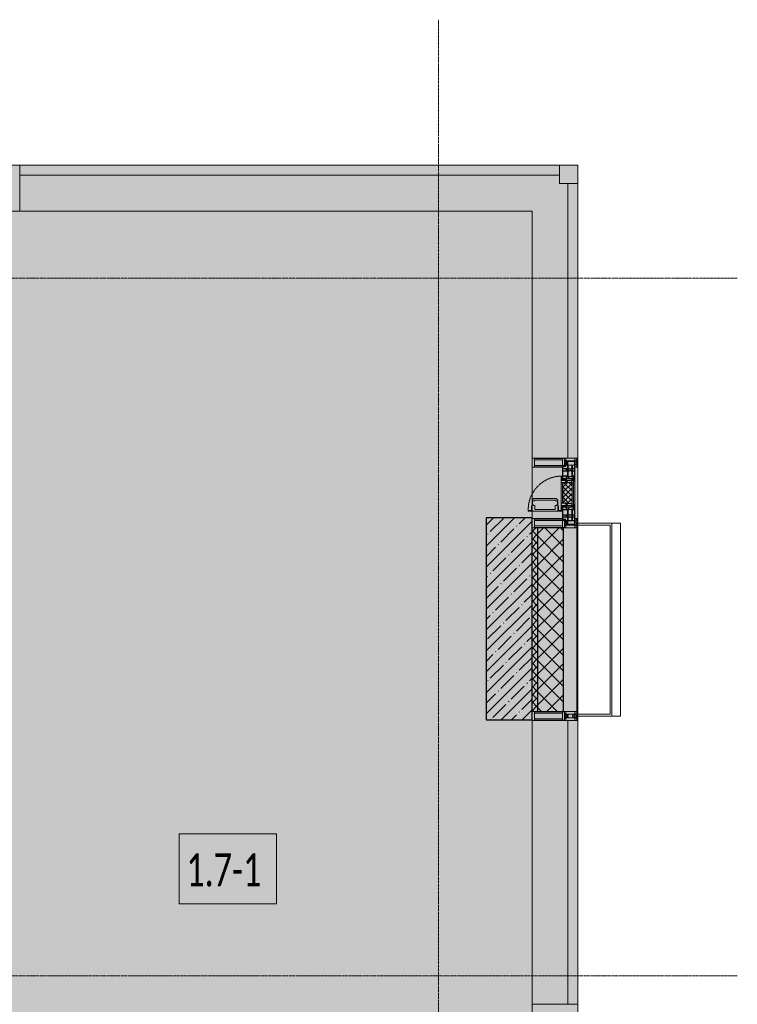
# Model space of a CAD drawing. Header units: millimetres. Extents: x -84210938 to 7466299, y -86687 to 22081.
# Tile 205 of 256: x 70838 to 74746, y -23854 to -18492. Entities that reach past the tile are written whole.
import ezdxf

# ---------------------------------------------------------------- set-up
doc = ezdxf.new("R2010")
doc.units = ezdxf.units.MM
doc.linetypes.add('-D1-02х01', pattern=[3, 2, -1])
doc.linetypes.add('-D1d1-15x02', pattern=[19, 15, -2, 0, -2])
for name, color, linetype, lineweight in [('_0', 7, 'Continuous', 13), ('A-010-A_ROOM', 7, 'Continuous', 18), ('A-200-M_WALL', 7, 'Continuous', 5), ('A-200-M_WALL_PAT', 7, 'Continuous', 5), ('A-214-M_CURT_WALL', 7, 'Continuous', 5), ('A-215-M_CURT_PANEL', 7, 'Continuous', 5), ('A-280-M_COLUMN', 7, 'Continuous', 5), ('A-314-M_WINDOW', 7, 'Continuous', 5), ('S-280-M_COLUMN', 7, 'Continuous', 5), ('Z-060-M_DETAIL', 7, 'Continuous', 5), ('Оси', 7, 'Continuous', 5)]:
    doc.layers.add(name, color=color, linetype=linetype, lineweight=lineweight)
doc.styles.add('Calibri Light_2', font='Calibri light.ttf', dxfattribs={"width": 0.7, "height": 250})

# ---------------------------------------------------------------- blocks, each defined once
blk = doc.blocks.new('System Panel - A_PAN_Glass-5714535-50_AS_Plan_23')
at = {"layer": 'A-215-M_CURT_PANEL'}
for p, q in [((1470, 0), (-1470, 0)), ((-1470, 0), (-1470, -55)), ((1470, -55), (1470, 0)), ((-1470, -55), (1470, -55))]:
    blk.add_line(p, q, dxfattribs=at)
blk = doc.blocks.new('Rectangular Mullion - R_StandardFrame_50Wx250H-5713612-50_AS_Plan_23')
at = {"layer": 'A-214-M_CURT_WALL'}
blk.add_line((37450, 29445), (34660, 29445), dxfattribs=at)
blk = doc.blocks.new('Quad Corner Mullion - Q_0_100_-50-4452308-50_AS_Plan_23')
at = {"layer": 'A-214-M_CURT_WALL', "lineweight": 9}
for p, q in [((-100, 100), (0, 100)), ((-100, 0), (-100, 100)), ((0, 100), (0, 0)), ((0, 0), (-100, 0))]:
    blk.add_line(p, q, dxfattribs=at)
blk = doc.blocks.new('Rectangular Mullion - R_StandardFrame_50Wx250H-5530362-50_AS_Plan_23')
at = {"layer": 'A-214-M_CURT_WALL', "lineweight": 9}
for p, q in [((-25, 0), (-25, 250)), ((-25, 250), (25, 250)), ((25, 250), (25, 0)), ((25, 0), (-25, 0))]:
    blk.add_line(p, q, dxfattribs=at)
blk = doc.blocks.new('System Panel - A_PAN_Glass-4406432-50_AS_Plan_23')
at = {"layer": 'A-215-M_CURT_PANEL'}
for p, q in [((772.5, 55), (-772.5, 55)), ((-772.5, 55), (-772.5, 0)), ((772.5, 0), (772.5, 55)), ((-772.5, 0), (772.5, 0))]:
    blk.add_line(p, q, dxfattribs=at)
blk = doc.blocks.new('Rectangular Mullion - R_StandardFrame_50Wx250H-3250762-50_AS_Plan_23')
at = {"layer": 'A-214-M_CURT_WALL'}
blk.add_line((37450, 26670), (37450, 25125), dxfattribs=at)
blk = doc.blocks.new('Rectangular Mullion - R_StandardFrame_50Wx250H-V6-50_AS_Plan_23')
at = {"layer": 'A-214-M_CURT_WALL', "lineweight": 9}
for p, q in [((-25, -17), (-25, 0)), ((-25, 0), (25, 0)), ((25, 0), (25, -250)), ((-25, -250), (-25, -84)), ((25, -250), (-25, -250))]:
    blk.add_line(p, q, dxfattribs=at)
blk = doc.blocks.new('Rectangular Mullion - 50Wx250H-V7-50_AS_Plan_23')
at = {"layer": 'Z-060-M_DETAIL'}
for p, q in [((-25, 65.2), (-25, 250)), ((-25, 250), (0, 250)), ((-23, 237.3), (0, 237.3)), ((-23, 237.3), (-23, 73.6)), ((-14.9, 84), (-14.9, 237.3)), ((25, 250), (0, 250)), ((23, 237.3), (0, 237.3)), ((14.9, 84), (14.9, 237.3)), ((23, 237.3), (23, 73.6)), ((25, 65.2), (25, 250)), ((-14, 65.2), (-25, 65.2)), ((0, 84), (-23, 84)), ((-0.5, 73.6), (-23, 73.6)), ((-14, 71.3), (-14, 65.2)), ((-10, 71.3), (-14, 71.3)), ((-10, 53), (-10, 71.3)), ((-8.7, 53), (-7, 54.7)), ((-7, 65.2), (-5.9, 67.3)), ((-7, 65.2), (-7, 54.7)), ((-4.1, 67.3), (-5.9, 67.3)), ((-4.1, 67.3), (-2.9, 65.1)), ((-2.9, 65.1), (-2.9, 54.6)), ((-1.3, 53), (-2.9, 54.6)), ((0, 84), (23, 84)), ((0.5, 73.6), (23, 73.6)), ((1.3, 53), (2.9, 54.6)), ((4.1, 67.3), (2.9, 65.1)), ((2.9, 65.1), (2.9, 54.6)), ((4.1, 67.3), (5.9, 67.3)), ((7, 65.2), (5.9, 67.3)), ((7, 65.2), (7, 54.7)), ((8.7, 53), (7, 54.7)), ((10, 71.3), (14, 71.3)), ((10, 53), (10, 71.3)), ((14, 71.3), (14, 65.2)), ((14, 65.2), (25, 65.2)), ((-23.8, 14.6), (-25, 14.2)), ((-25, 0), (-25, 14.2)), ((-22.3, 17), (-23.8, 17)), ((-23.8, 17), (-23.8, 14.6)), ((-22.5, 10.6), (-23.8, 14.6)), ((-22.5, 10.6), (-23.7, 9.9)), ((-23.7, 1.3), (-23.7, 9.9)), ((-23.7, 1.3), (-11.8, 1.3)), ((-23.2, 10.2), (-22.5, 8)), ((-22.5, 8), (-22.5, 4.5)), ((-21.3, 4.5), (-22.5, 4.5)), ((-22.3, 17), (-22.3, 16)), ((-22.3, 16), (-21.3, 16)), ((-19, 17.6), (-21.3, 16)), ((-21.3, 4.5), (-21.3, 6.5)), ((-21.3, 6.5), (-14.2, 6.5)), ((-18.4, 16.6), (-19, 17.6)), ((-7.4, 16.6), (-18.4, 16.6)), ((-14.2, 6.5), (-14.2, 4.5)), ((-13.2, 4.5), (-14.2, 4.5)), ((-13.2, 4.5), (-12.2, 7.2)), ((-12.7, 7.6), (-11.3, 11.4)), ((-12.7, 7.6), (-11.8, 6.9)), ((-12.2, 9), (-12.2, 14.8)), ((-12.2, 14.8), (0, 14.8)), ((-11.8, 1.3), (-11.8, 6.9)), ((-10.5, 11.2), (-11.3, 11.4)), ((-10.5, 1.5), (-10.5, 11.2)), ((-4.8, 1.5), (-10.5, 1.5)), ((-8.7, 53), (-10, 53)), ((-10, 53), (-10, 17)), ((-10, 17), (-7.5, 17)), ((-8.5, 23), (-1.5, 30)), ((-8.5, 18.5), (-8.5, 23)), ((-7.5, 18.5), (-8.5, 18.5)), ((-7.5, 17), (-7.5, 18.5)), ((-7.4, 18), (-7.4, 16.6)), ((-2.6, 18), (-7.4, 18)), ((0, 8), (-4.8, 8)), ((-4.8, 1.5), (-4.8, 8)), ((-2.6, 18), (-2.6, 16.8)), ((-2.6, 16.8), (0, 16.8)), ((-1.5, 30), (0, 30)), ((0, 53), (-1.3, 53)), ((0, 53), (1.3, 53)), ((1.5, 30), (0, 30)), ((2.6, 16.8), (0, 16.8)), ((0, 14.8), (0, 16.8)), ((0, 14.8), (0, 16.8)), ((12.2, 14.8), (0, 14.8)), ((0, 0), (0, 8)), ((0, 8), (4.8, 8)), ((0, 0), (0, 8)), ((8.5, 23), (1.5, 30)), ((2.6, 18), (2.6, 16.8)), ((2.6, 18), (7.4, 18)), ((4.8, 1.5), (4.8, 8)), ((4.8, 1.5), (10.5, 1.5)), ((7.4, 18), (7.4, 16.6)), ((7.4, 16.6), (18.4, 16.6)), ((7.5, 18.5), (8.5, 18.5)), ((7.5, 17), (7.5, 18.5)), ((10, 17), (7.5, 17)), ((8.5, 18.5), (8.5, 23)), ((8.7, 53), (10, 53)), ((10, 53), (10, 17)), ((10.5, 11.2), (11.3, 11.4)), ((10.5, 1.5), (10.5, 11.2)), ((12.7, 7.6), (11.3, 11.4)), ((12.7, 7.6), (11.8, 6.9)), ((11.8, 1.3), (11.8, 6.9)), ((23.7, 1.3), (11.8, 1.3)), ((12.2, 9), (12.2, 14.8)), ((13.2, 4.5), (12.2, 7.2)), ((13.2, 4.5), (14.2, 4.5)), ((21.3, 6.5), (14.2, 6.5)), ((14.2, 6.5), (14.2, 4.5)), ((18.4, 16.6), (19, 17.6)), ((19, 17.6), (21.3, 16)), ((22.3, 16), (21.3, 16)), ((21.3, 4.5), (21.3, 6.5)), ((21.3, 4.5), (22.5, 4.5)), ((22.3, 17), (22.3, 16)), ((22.3, 17), (23.8, 17)), ((22.5, 10.6), (23.8, 14.6)), ((22.5, 10.6), (23.7, 9.9)), ((23.2, 10.2), (22.5, 8)), ((22.5, 8), (22.5, 4.5)), ((23.7, 1.3), (23.7, 9.9)), ((23.8, 17), (23.8, 14.6)), ((23.8, 14.6), (25, 14.2)), ((25, 0), (25, 14.2)), ((-25, 0), (0, 0)), ((25, 0), (0, 0))]:
    blk.add_line(p, q, dxfattribs=at)
for centre, start, end in [((-0.5, 73.1), 360, 90), ((0.5, 73.1), 90, 180)]:
    blk.add_arc(centre, 0.5, start, end, dxfattribs=at)
blk = doc.blocks.new('Rectangular Mullion - R_StandardFrame_50Wx250H-4298506-50_AS_Plan_23')
at = {"layer": 'A-214-M_CURT_WALL', "lineweight": 9}
for p, q in [((-25, -250), (-25, 0)), ((-25, 0), (25, 0)), ((25, 0), (25, -250)), ((25, -250), (-25, -250))]:
    blk.add_line(p, q, dxfattribs=at)
blk = doc.blocks.new('A_PAN_Створка - 383мм-V49-50_AS_Plan_23')
at = {"layer": 'A-215-M_CURT_PANEL'}
h = blk.add_hatch(dxfattribs=at)
h.set_pattern_fill('FP_41', color=256, style=0, pattern_type=2)
h.set_pattern_definition([(135, (27910.019, -37700), (-14.142136, -14.142136), []), (225, (27910.019, -37700), (14.142136, -14.142136), [])])
h.paths.add_polyline_path([(57.2, -60.8), (57.2, -36.4), (54.9, -34.1), (54.5, -31.8), (-54.5, -31.8), (-54.9, -34.1), (-57.2, -36.4), (-57.2, -60.8), (-54.6, -63.4), (-53.6, -82.7), (54.6, -81.8), (54.6, -63.4)])
at = {"layer": 'A-314-M_WINDOW'}
for p, q in [((-67.9, -17), (-171, -17)), ((-171, -17), (-171, -57)), ((-171, -18.5), (-153.5, -18.5)), ((-153.5, -18.5), (-152, -20)), ((-152, -20), (-152, -73.5)), ((-150.5, -17), (-150.5, -29.4)), ((-132.4, -18.6), (-150.5, -18.6)), ((-150.5, -29.4), (-132.4, -29.4)), ((-150.5, -33.6), (-150.5, -68)), ((-136.3, -33.6), (-150.5, -33.6)), ((-136.4, -52.4), (-150.5, -52.4)), ((-137.2, -31), (-135.8, -35)), ((-132.5, -31), (-137.2, -31)), ((-137.2, -54.8), (-135.8, -50.8)), ((-132.1, -36.8), (-135.8, -35)), ((-132.1, -49), (-135.8, -50.8)), ((-132.5, -31.9), (-133.4, -33.7)), ((-133.4, -33.7), (-130.1, -35.3)), ((-133.4, -52), (-130.1, -50.4)), ((-132.5, -53.8), (-133.4, -52)), ((-132.5, -31.9), (-132.5, -31)), ((-132.4, -29.4), (-132.4, -18.6)), ((-132.1, -49), (-132.1, -36.8)), ((-131, -18.2), (-131, -29.5)), ((-120.8, -18.2), (-131, -18.2)), ((-131, -29.5), (-120.8, -29.5)), ((-131, -30.9), (-131, -33)), ((-120.8, -30.9), (-131, -30.9)), ((-129.4, -34.6), (-131, -33)), ((-129.4, -51.1), (-131, -52.7)), ((-131, -55.1), (-131, -52.7)), ((-130.1, -35.3), (-129.4, -34.6)), ((-130.1, -35.3), (-130.1, -50.4)), ((-130.1, -50.4), (-129.4, -51.1)), ((-122.4, -34.6), (-120.8, -33)), ((-121.7, -35.3), (-122.4, -34.6)), ((-121.7, -50.4), (-122.4, -51.1)), ((-122.4, -51.1), (-120.8, -52.7)), ((-118.4, -33.7), (-121.7, -35.3)), ((-121.7, -35.3), (-121.7, -50.4)), ((-118.4, -52), (-121.7, -50.4)), ((-120.8, -18.2), (-120.8, -29.5)), ((-120.8, -30.9), (-120.8, -33)), ((-120.8, -55.1), (-120.8, -52.7)), ((-119.7, -36.8), (-115.9, -35)), ((-119.7, -49), (-119.7, -36.8)), ((-119.7, -49), (-115.9, -50.8)), ((-119.3, -18.6), (-92.5, -18.6)), ((-119.3, -29.4), (-119.3, -18.6)), ((-92.5, -29.4), (-119.3, -29.4)), ((-119.3, -31), (-114.6, -31)), ((-119.3, -31.9), (-119.3, -31)), ((-119.3, -31.9), (-118.4, -33.7)), ((-119.3, -53.8), (-118.4, -52)), ((-114.6, -31), (-115.9, -35)), ((-114.6, -54.8), (-115.9, -50.8)), ((-94.1, -33.5), (-115.4, -33.5)), ((-94.1, -52.5), (-115.3, -52.5)), ((-89.9, -35.1), (-94.1, -33.5)), ((-89.9, -50.9), (-94.1, -52.5)), ((-92.5, -18.6), (-92.5, -29.4)), ((-90.8, -18.5), (-90.8, -29.4)), ((-87.3, -18.5), (-90.8, -18.5)), ((-90.8, -29.4), (-85.9, -29.4)), ((-89.9, -32.5), (-89.9, -35.1)), ((-85.9, -32.5), (-89.9, -32.5)), ((-89.9, -35.1), (-89.9, -50.9)), ((-89.9, -52.2), (-89.9, -50.9)), ((-89.9, -52.2), (-88.6, -53.5)), ((-85.9, -53.5), (-88.6, -53.5)), ((-87.3, -20.4), (-87.3, -18.5)), ((-87.3, -20.4), (-87.3, -21.9)), ((-84.8, -20.4), (-87.3, -20.4)), ((-87.3, -21.9), (-85.9, -21.9)), ((-85.9, -18.2), (-85.9, -20.4)), ((-75.9, -18.2), (-85.9, -18.2)), ((-85.9, -21.9), (-85.9, -29.4)), ((-85.9, -29.4), (-85.9, -32.5)), ((-85.9, -53.5), (-78, -45.6)), ((-85.9, -56.6), (-85.9, -53.5)), ((-83.4, -20.4), (-84.8, -20.4)), ((-70, -33.8), (-83.4, -20.4)), ((-78, -84), (-78, -23.5)), ((-78, -23.5), (-67.9, -23.5)), ((-78, -36.8), (-70, -36.8)), ((-78, -45.6), (-78, -36.8)), ((-75.9, -21.5), (-75.9, -18.2)), ((-75.9, -21.5), (-75.9, -23.5)), ((-74.9, -21.5), (-75.9, -21.5)), ((-75.9, -23.5), (-73, -23.5)), ((-74.9, -17.9), (-74.9, -21.5)), ((-68.9, -17.9), (-74.9, -17.9)), ((-67.2, -29.3), (-73, -23.5)), ((-61.4, -23.5), (-70, -32.1)), ((-70, -32.1), (-70, -62.5)), ((-70, -36.8), (-70, -33.8)), ((-68.9, -21.5), (-68.9, -17.9)), ((-67.9, -21.5), (-68.9, -21.5)), ((67.9, -17), (-67.9, -17)), ((-61.4, -23.5), (-67.9, -17)), ((-67.9, -17), (-67.9, -23.5)), ((-67.9, -17), (67.9, -17)), ((-67.9, -21.5), (-67.9, -23.5)), ((-67.9, -23.5), (-64.6, -26.8)), ((-67.9, -23.5), (-64.6, -26.8)), ((-64.6, -26.8), (-67.2, -29.3)), ((-64.6, -26.8), (-61.4, -23.5)), ((61.4, -23.5), (-61.4, -23.5)), ((67.9, -17), (61.4, -23.5)), ((70, -32.1), (61.4, -23.5)), ((61.4, -23.5), (64.6, -26.8)), ((67.9, -23.5), (64.6, -26.8)), ((64.6, -26.8), (67.9, -23.5)), ((64.6, -26.8), (67.2, -29.3)), ((67.2, -29.3), (73, -23.5)), ((67.9, -23.5), (67.9, -17)), ((171, -17), (67.9, -17)), ((67.9, -21.5), (67.9, -23.5)), ((67.9, -21.5), (68.9, -21.5)), ((67.9, -23.5), (78, -23.5)), ((68.9, -17.9), (74.9, -17.9)), ((68.9, -21.5), (68.9, -17.9)), ((70, -33.8), (83.4, -20.4)), ((70, -62.5), (70, -32.1)), ((70, -36.8), (70, -33.8)), ((78, -36.8), (70, -36.8)), ((75.9, -23.5), (73, -23.5)), ((74.9, -17.9), (74.9, -21.5)), ((74.9, -21.5), (75.9, -21.5)), ((75.9, -18.2), (85.9, -18.2)), ((75.9, -21.5), (75.9, -18.2)), ((75.9, -21.5), (75.9, -23.5)), ((78, -23.5), (78, -84)), ((78, -45.6), (78, -36.8)), ((85.9, -53.5), (78, -45.6)), ((83.4, -20.4), (84.8, -20.4)), ((84.8, -20.4), (87.3, -20.4)), ((85.9, -18.2), (85.9, -20.4)), ((85.9, -21.9), (85.9, -29.4)), ((87.3, -21.9), (85.9, -21.9)), ((85.9, -29.4), (85.9, -32.5)), ((90.8, -29.4), (85.9, -29.4)), ((85.9, -32.5), (89.9, -32.5)), ((85.9, -53.5), (88.6, -53.5)), ((85.9, -56.6), (85.9, -53.5)), ((87.3, -18.5), (90.8, -18.5)), ((87.3, -20.4), (87.3, -18.5)), ((87.3, -20.4), (87.3, -21.9)), ((89.9, -52.2), (88.6, -53.5)), ((89.9, -32.5), (89.9, -35.1)), ((89.9, -35.1), (94.1, -33.5)), ((89.9, -35.1), (89.9, -50.9)), ((89.9, -50.9), (94.1, -52.5)), ((89.9, -52.2), (89.9, -50.9)), ((90.8, -18.5), (90.8, -29.4)), ((92.5, -18.6), (92.5, -29.4)), ((119.3, -18.6), (92.5, -18.6)), ((92.5, -29.4), (119.3, -29.4)), ((94.1, -33.5), (115.4, -33.5)), ((94.1, -52.5), (115.3, -52.5)), ((114.6, -31), (115.9, -35)), ((119.3, -31), (114.6, -31)), ((114.6, -54.8), (115.9, -50.8)), ((119.7, -36.8), (115.9, -35)), ((119.7, -49), (115.9, -50.8)), ((119.3, -31.9), (118.4, -33.7)), ((118.4, -33.7), (121.7, -35.3)), ((118.4, -52), (121.7, -50.4)), ((119.3, -53.8), (118.4, -52)), ((119.3, -29.4), (119.3, -18.6)), ((119.3, -31.9), (119.3, -31)), ((119.7, -49), (119.7, -36.8)), ((120.8, -18.2), (120.8, -29.5)), ((120.8, -18.2), (131, -18.2)), ((131, -29.5), (120.8, -29.5)), ((120.8, -30.9), (120.8, -33)), ((120.8, -30.9), (131, -30.9)), ((122.4, -34.6), (120.8, -33)), ((122.4, -51.1), (120.8, -52.7)), ((120.8, -55.1), (120.8, -52.7)), ((121.7, -35.3), (122.4, -34.6)), ((121.7, -35.3), (121.7, -50.4)), ((121.7, -50.4), (122.4, -51.1)), ((129.4, -34.6), (131, -33)), ((130.1, -35.3), (129.4, -34.6)), ((130.1, -50.4), (129.4, -51.1)), ((129.4, -51.1), (131, -52.7)), ((133.4, -33.7), (130.1, -35.3)), ((130.1, -35.3), (130.1, -50.4)), ((133.4, -52), (130.1, -50.4)), ((131, -18.2), (131, -29.5)), ((131, -30.9), (131, -33)), ((131, -55.1), (131, -52.7)), ((132.1, -36.8), (135.8, -35)), ((132.1, -49), (132.1, -36.8)), ((132.1, -49), (135.8, -50.8)), ((132.4, -18.6), (150.5, -18.6)), ((132.4, -29.4), (132.4, -18.6)), ((150.5, -29.4), (132.4, -29.4)), ((132.5, -31), (137.2, -31)), ((132.5, -31.9), (132.5, -31)), ((132.5, -31.9), (133.4, -33.7)), ((132.5, -53.8), (133.4, -52)), ((137.2, -31), (135.8, -35)), ((137.2, -54.8), (135.8, -50.8)), ((136.3, -33.6), (150.5, -33.6)), ((136.4, -52.4), (150.5, -52.4)), ((150.5, -17), (150.5, -29.4)), ((150.5, -33.6), (150.5, -68)), ((153.5, -18.5), (152, -20)), ((152, -20), (152, -73.5)), ((171, -18.5), (153.5, -18.5)), ((171, -57), (171, -17)), ((-171, -55.5), (-152, -55.5)), ((-171, -57), (-156, -57)), ((-153, -60), (-153, -73.5)), ((-153, -73.5), (-150, -73.5)), ((-150.5, -56.6), (-132.4, -56.6)), ((-150.5, -68), (-143.5, -68)), ((-150.5, -69.5), (-150.5, -73.5)), ((-145, -69.5), (-150.5, -69.5)), ((-150, -73.5), (-150, -84)), ((-150, -84), (-78, -84)), ((-148.5, -81), (-148.5, -82.5)), ((-143.5, -81), (-148.5, -81)), ((-148.5, -82.5), (-132.4, -82.5)), ((-145, -69.5), (-145, -79.5)), ((-143.5, -68), (-143.5, -81)), ((-132.5, -54.8), (-137.2, -54.8)), ((-132.5, -53.8), (-132.5, -54.8)), ((-132.4, -56.6), (-132.4, -82.5)), ((-120.8, -55.1), (-131, -55.1)), ((-131, -56.5), (-131, -62.6)), ((-131, -56.5), (-120.8, -56.5)), ((-120.8, -62.6), (-131, -62.6)), ((-131, -64.6), (-120.8, -64.6)), ((-131, -82.5), (-131, -64.6)), ((-131, -82.5), (-120.8, -82.5)), ((-120.8, -56.5), (-120.8, -62.6)), ((-120.8, -82.5), (-120.8, -64.6)), ((-119.3, -53.8), (-119.3, -54.8)), ((-119.3, -54.8), (-114.6, -54.8)), ((-119.3, -56.6), (-119.3, -82.5)), ((-92.5, -56.6), (-119.3, -56.6)), ((-119.3, -82.5), (-92.5, -82.5)), ((-92.5, -56.6), (-92.5, -82.5)), ((-73.9, -87.5), (-91.5, -87.5)), ((-91.5, -87.5), (-91.5, -92)), ((-91.5, -92), (91.5, -92)), ((-90.8, -56.6), (-85.9, -56.6)), ((-90.8, -62.7), (-90.8, -56.6)), ((-80.4, -62.7), (-90.8, -62.7)), ((-90.8, -64.6), (-90.8, -82.5)), ((-80.1, -64.6), (-90.8, -64.6)), ((-90.8, -82.5), (-79.5, -82.5)), ((-78, -84), (-85, -84)), ((-85, -84), (-85, -87.5)), ((-85, -87.5), (-78, -87.5)), ((-80.4, -61.1), (-80.4, -62.7)), ((-78, -61.1), (-80.4, -61.1)), ((-80.1, -66.1), (-80.1, -64.6)), ((-78, -66.1), (-80.1, -66.1)), ((-79.5, -80.6), (-78, -80.6)), ((-79.5, -82.5), (-79.5, -80.6)), ((-78, -66.1), (-78, -61.1)), ((-78, -87.5), (-78, -84)), ((-78, -84), (-73.9, -84)), ((-70, -62.5), (-73.9, -62.5)), ((-73.9, -62.5), (-73.9, -87.5)), ((73.9, -62.5), (70, -62.5)), ((73.9, -87.5), (73.9, -62.5)), ((73.9, -84), (78, -84)), ((91.5, -87.5), (73.9, -87.5)), ((78, -61.1), (80.4, -61.1)), ((78, -66.1), (78, -61.1)), ((78, -66.1), (80.1, -66.1)), ((79.5, -80.6), (78, -80.6)), ((78, -87.5), (78, -84)), ((78, -84), (85, -84)), ((78, -84), (150, -84)), ((85, -87.5), (78, -87.5)), ((79.5, -82.5), (79.5, -80.6)), ((90.8, -82.5), (79.5, -82.5)), ((80.1, -64.6), (90.8, -64.6)), ((80.1, -66.1), (80.1, -64.6)), ((80.4, -61.1), (80.4, -62.7)), ((80.4, -62.7), (90.8, -62.7)), ((85, -84), (85, -87.5)), ((90.8, -56.6), (85.9, -56.6)), ((90.8, -62.7), (90.8, -56.6)), ((90.8, -64.6), (90.8, -82.5)), ((91.5, -92), (91.5, -87.5)), ((92.5, -56.6), (119.3, -56.6)), ((92.5, -56.6), (92.5, -82.5)), ((119.3, -82.5), (92.5, -82.5)), ((119.3, -54.8), (114.6, -54.8)), ((119.3, -53.8), (119.3, -54.8)), ((119.3, -56.6), (119.3, -82.5)), ((120.8, -55.1), (131, -55.1)), ((120.8, -56.5), (120.8, -62.6)), ((131, -56.5), (120.8, -56.5)), ((120.8, -62.6), (131, -62.6)), ((120.8, -82.5), (120.8, -64.6)), ((131, -64.6), (120.8, -64.6)), ((131, -82.5), (120.8, -82.5)), ((131, -56.5), (131, -62.6)), ((131, -82.5), (131, -64.6)), ((150.5, -56.6), (132.4, -56.6)), ((132.4, -56.6), (132.4, -82.5)), ((148.5, -82.5), (132.4, -82.5)), ((132.5, -53.8), (132.5, -54.8)), ((132.5, -54.8), (137.2, -54.8)), ((143.5, -68), (143.5, -81)), ((150.5, -68), (143.5, -68)), ((143.5, -81), (148.5, -81)), ((145, -69.5), (150.5, -69.5)), ((145, -69.5), (145, -79.5)), ((148.5, -81), (148.5, -82.5)), ((150, -84), (150, -73.5)), ((150, -73.5), (153, -73.5)), ((150.5, -69.5), (150.5, -73.5)), ((171, -55.5), (152, -55.5)), ((153, -73.5), (153, -60)), ((156, -57), (171, -57))]:
    blk.add_line(p, q, dxfattribs=at)
for centre, start, end in [((-156, -60), 0, 90), ((156, -60), 90, 180)]:
    blk.add_arc(centre, 3, start, end, dxfattribs=at)
at = {"layer": 'A-314-M_WINDOW', "linetype": '-D1-02х01'}
blk.add_arc((91.4, -87.5), 183, 181.4091, 271.1445, dxfattribs=at)
at = {"layer": 'Z-060-M_DETAIL'}
for p, q in [((-70, -32.1), (-61.4, -23.5)), ((-70, -62.5), (-70, -32.1)), ((-67.8, -38.3), (-65.7, -37.4)), ((-67.8, -55.7), (-67.8, -38.3)), ((-65.7, -37.4), (-60.8, -34.7)), ((61.4, -23.5), (-61.4, -23.5)), ((-60.8, -34.7), (-57.3, -35.9)), ((-55.2, -33.8), (-57.3, -35.9)), ((-54.9, -34.1), (-57.2, -36.4)), ((-57.2, -36.4), (-57.2, -60.8)), ((-55.2, -33.8), (-54.8, -31.5)), ((-54.9, -25.8), (-53.9, -24.8)), ((-54.9, -29.5), (-54.9, -25.8)), ((-53.9, -30.5), (-54.9, -29.5)), ((-54.5, -31.8), (-54.9, -34.1)), ((0, -31.5), (-54.8, -31.5)), ((54.5, -31.8), (-54.5, -31.8)), ((-53.9, -24.8), (53.9, -24.8)), ((53.9, -30.5), (-53.9, -30.5)), ((0, -31.5), (54.8, -31.5)), ((54.9, -25.8), (53.9, -24.8)), ((53.9, -30.5), (54.9, -29.5)), ((54.9, -34.1), (54.5, -31.8)), ((55.2, -33.8), (54.8, -31.5)), ((54.9, -29.5), (54.9, -25.8)), ((57.2, -36.4), (54.9, -34.1)), ((55.2, -33.8), (57.3, -35.9)), ((57.2, -60.8), (57.2, -36.4)), ((60.8, -34.7), (57.3, -35.9)), ((65.7, -37.4), (60.8, -34.7)), ((70, -32.1), (61.4, -23.5)), ((67.8, -38.3), (65.7, -37.4)), ((67.8, -55.7), (67.8, -38.3)), ((70, -62.5), (70, -32.1)), ((-91.5, -87.5), (-73.9, -87.5)), ((-91.5, -92), (-91.5, -87.5)), ((-91.5, -92), (91.5, -92)), ((-83.4, -90.3), (-83.4, -87.5)), ((-83.4, -90.3), (-69.4, -90.3)), ((-73.9, -62.5), (-70, -62.5)), ((-73.9, -87.5), (-73.9, -62.5)), ((-69.4, -66.5), (-73.9, -66.5)), ((-73.9, -81.5), (-69.4, -81.5)), ((-69.4, -85.5), (-73.9, -85.5)), ((-69.4, -81.5), (-69.4, -66.5)), ((-69.4, -90.3), (-69.4, -85.5)), ((-61.7, -62.5), (-67.9, -62.5)), ((-67.9, -62.5), (-67.9, -89.3)), ((-67.9, -89.3), (-66.9, -90.3)), ((-66, -56.5), (-67.8, -55.7)), ((-66.9, -90.3), (-57.4, -90.3)), ((-66, -56.5), (-62, -59.1)), ((-62, -59.1), (-60.7, -61)), ((-61.7, -64.9), (-61.7, -62.5)), ((-60.1, -67.7), (-61.7, -64.9)), ((-60.7, -61), (-57.4, -61)), ((-56.4, -67.7), (-60.1, -67.7)), ((-57.4, -61), (-54.9, -63.5)), ((-57.4, -90.3), (-56.4, -89.4)), ((-57.2, -60.8), (-54.6, -63.4)), ((-56.4, -89.4), (-56.4, -67.7)), ((-54.9, -63.5), (-54.9, -81.9)), ((-54.9, -81.9), (-53.8, -83)), ((-54.9, -85.6), (-53.9, -84.6)), ((-54.9, -89.3), (-54.9, -85.6)), ((-53.9, -90.3), (-54.9, -89.3)), ((-54.6, -63.4), (-54.6, -81.8)), ((-54.6, -81.8), (-53.6, -82.7)), ((-53.9, -84.6), (53.9, -84.6)), ((53.9, -90.3), (-53.9, -90.3)), ((53.8, -83), (-53.8, -83)), ((-53.6, -82.7), (53.6, -82.7)), ((53.6, -82.7), (54.6, -81.8)), ((54.9, -81.9), (53.8, -83)), ((54.9, -85.6), (53.9, -84.6)), ((53.9, -90.3), (54.9, -89.3)), ((54.6, -63.4), (57.2, -60.8)), ((54.6, -81.8), (54.6, -63.4)), ((57.4, -61), (54.9, -63.5)), ((54.9, -63.5), (54.9, -81.9)), ((54.9, -89.3), (54.9, -85.6)), ((56.4, -67.7), (60.1, -67.7)), ((56.4, -89.4), (56.4, -67.7)), ((57.4, -90.3), (56.4, -89.4)), ((60.7, -61), (57.4, -61)), ((66.9, -90.3), (57.4, -90.3)), ((60.1, -67.7), (61.7, -64.9)), ((62, -59.1), (60.7, -61)), ((61.7, -62.5), (67.9, -62.5)), ((61.7, -64.9), (61.7, -62.5)), ((66, -56.5), (62, -59.1)), ((66, -56.5), (67.8, -55.7)), ((67.9, -89.3), (66.9, -90.3)), ((67.9, -62.5), (67.9, -89.3)), ((69.4, -66.5), (73.9, -66.5)), ((69.4, -81.5), (69.4, -66.5)), ((73.9, -81.5), (69.4, -81.5)), ((69.4, -85.5), (73.9, -85.5)), ((69.4, -90.3), (69.4, -85.5)), ((83.4, -90.3), (69.4, -90.3)), ((73.9, -62.5), (70, -62.5)), ((73.9, -87.5), (73.9, -62.5)), ((91.5, -87.5), (73.9, -87.5)), ((83.4, -90.3), (83.4, -87.5)), ((91.5, -92), (91.5, -87.5))]:
    blk.add_line(p, q, dxfattribs=at)
at = {"layer": 'Z-060-M_DETAIL', "color": 9, "true_color": 0xc8c8c8}
for p, q in [((70.1, -105.1), (70.1, -109)), ((95.1, -105.1), (70.1, -105.1)), ((74.1, -109.6), (74.1, -105.1)), ((89.1, -105.1), (89.1, -109.6)), ((93.1, -109.6), (93.1, -105.1)), ((95.1, -87.5), (95.1, -105.1)), ((99.6, -87.5), (95.1, -87.5)), ((97.9, -95.6), (95.1, -95.6)), ((97.9, -95.6), (97.9, -109.6)), ((99.6, -270.5), (99.6, -87.5)), ((39.7, -109), (31.1, -117.6)), ((31.1, -117.6), (31.1, -240.4)), ((41.4, -123.8), (39.1, -124.2)), ((39.1, -179), (39.1, -124.2)), ((70.1, -109), (39.7, -109)), ((41.4, -123.8), (43.5, -121.7)), ((45, -113.3), (42.3, -118.2)), ((42.3, -118.2), (43.5, -121.7)), ((45.9, -111.2), (45, -113.3)), ((63.3, -111.2), (45.9, -111.2)), ((64.1, -113), (63.3, -111.2)), ((64.1, -113), (66.7, -117)), ((66.7, -117), (68.6, -118.3)), ((68.6, -118.3), (68.6, -121.6)), ((68.6, -121.6), (71.1, -124.1)), ((71.1, -124.1), (89.5, -124.1)), ((89.1, -109.6), (74.1, -109.6)), ((89.5, -124.1), (90.6, -125.2)), ((90.6, -125.2), (90.6, -232.8)), ((97.9, -109.6), (93.1, -109.6)), ((39.1, -179), (39.1, -233.8)), ((39.7, -249), (31.1, -240.4)), ((41.4, -234.2), (39.1, -233.8)), ((70.1, -249), (39.7, -249)), ((41.4, -234.2), (43.5, -236.3)), ((42.3, -239.8), (43.5, -236.3)), ((45, -244.7), (42.3, -239.8)), ((45.9, -246.8), (45, -244.7)), ((63.3, -246.8), (45.9, -246.8)), ((64.1, -245), (63.3, -246.8)), ((64.1, -245), (66.7, -241)), ((66.7, -241), (68.6, -239.7)), ((68.6, -236.4), (71.1, -233.9)), ((68.6, -239.7), (68.6, -236.4)), ((70.1, -252.9), (70.1, -249)), ((95.1, -252.9), (70.1, -252.9)), ((71.1, -233.9), (89.5, -233.9)), ((74.1, -248.4), (74.1, -252.9)), ((89.1, -248.4), (74.1, -248.4)), ((89.1, -252.9), (89.1, -248.4)), ((89.5, -233.9), (90.6, -232.8)), ((93.1, -248.4), (93.1, -252.9)), ((97.9, -248.4), (93.1, -248.4)), ((95.1, -270.5), (95.1, -252.9)), ((97.9, -262.4), (95.1, -262.4)), ((97.9, -262.4), (97.9, -248.4)), ((99.6, -270.5), (95.1, -270.5))]:
    blk.add_line(p, q, dxfattribs=at)
blk = doc.blocks.new('Rectangular Mullion - 50Wx250H-2623690-50_AS_Plan_23')
at = {"layer": 'Z-060-M_DETAIL'}
for p, q in [((-25, 65.2), (-25, 250)), ((-25, 250), (0, 250)), ((-23, 237.3), (0, 237.3)), ((-23, 237.3), (-23, 73.6)), ((-14.9, 84), (-14.9, 237.3)), ((25, 250), (0, 250)), ((23, 237.3), (0, 237.3)), ((14.9, 84), (14.9, 237.3)), ((23, 237.3), (23, 84)), ((25, 84), (25, 250)), ((-14, 65.2), (-25, 65.2)), ((0, 84), (-23, 84)), ((-0.5, 73.6), (-23, 73.6)), ((-14, 71.3), (-14, 65.2)), ((-10, 71.3), (-14, 71.3)), ((-10, 53), (-10, 71.3)), ((-8.7, 53), (-7, 54.7)), ((-7, 65.2), (-5.9, 67.3)), ((-7, 65.2), (-7, 54.7)), ((-4.1, 67.3), (-5.9, 67.3)), ((-4.1, 67.3), (-2.9, 65.1)), ((-2.9, 65.1), (-2.9, 57)), ((0, 84), (15, 84)), ((0.5, 73.6), (15, 73.6)), ((4.1, 67.3), (2.9, 65.1)), ((2.9, 65.1), (2.9, 57)), ((4.1, 67.3), (5.9, 67.3)), ((7, 65.2), (5.9, 67.3)), ((7, 65.2), (7, 57)), ((10, 71.3), (12, 71.3)), ((10, 57.4), (10, 71.3)), ((-23.8, 14.6), (-25, 14.2)), ((-25, 0), (-25, 14.2)), ((-22.3, 17), (-23.8, 17)), ((-23.8, 17), (-23.8, 14.6)), ((-22.5, 10.6), (-23.8, 14.6)), ((-22.5, 10.6), (-23.7, 9.9)), ((-23.7, 1.3), (-23.7, 9.9)), ((-23.7, 1.3), (-11.8, 1.3)), ((-23.2, 10.2), (-22.5, 8)), ((-22.5, 8), (-22.5, 4.5)), ((-21.3, 4.5), (-22.5, 4.5)), ((-22.3, 17), (-22.3, 16)), ((-22.3, 16), (-21.3, 16)), ((-19, 17.6), (-21.3, 16)), ((-21.3, 4.5), (-21.3, 6.5)), ((-21.3, 6.5), (-14.2, 6.5)), ((-18.4, 16.6), (-19, 17.6)), ((-7.4, 16.6), (-18.4, 16.6)), ((-14.2, 6.5), (-14.2, 4.5)), ((-13.2, 4.5), (-14.2, 4.5)), ((-13.2, 4.5), (-12.2, 7.2)), ((-12.7, 7.6), (-11.3, 11.4)), ((-12.7, 7.6), (-11.8, 6.9)), ((-12.2, 9), (-12.2, 14.8)), ((-12.2, 14.8), (0, 14.8)), ((-11.8, 1.3), (-11.8, 6.9)), ((-10.5, 11.2), (-11.3, 11.4)), ((-10.5, 1.5), (-10.5, 11.2)), ((-4.8, 1.5), (-10.5, 1.5)), ((-8.7, 53), (-10, 53)), ((-10, 53), (-10, 17)), ((-10, 17), (-7.5, 17)), ((-8.5, 23), (-6, 25.5)), ((-8.5, 18.5), (-8.5, 23)), ((-7.5, 18.5), (-8.5, 18.5)), ((-7.5, 17), (-7.5, 18.5)), ((-7.4, 18), (-7.4, 16.6)), ((-6, 18), (-7.4, 18)), ((0, 8), (-4.8, 8)), ((-4.8, 1.5), (-4.8, 8)), ((-2.6, 16.8), (0, 16.8)), ((2.6, 16.8), (0, 16.8)), ((0, 14.8), (0, 16.8)), ((0, 14.8), (0, 16.8)), ((12.2, 14.8), (0, 14.8)), ((0, 0), (0, 8)), ((0, 8), (4.8, 8)), ((0, 0), (0, 8)), ((4.8, 1.5), (4.8, 8)), ((4.8, 1.5), (10.5, 1.5)), ((7.4, 16.6), (18.4, 16.6)), ((10.5, 11.2), (11.3, 11.4)), ((10.5, 1.5), (10.5, 11.2)), ((12.7, 7.6), (11.3, 11.4)), ((12.7, 7.6), (11.8, 6.9)), ((11.8, 1.3), (11.8, 6.9)), ((23.7, 1.3), (11.8, 1.3)), ((12.2, 9), (12.2, 14.8)), ((13.2, 4.5), (12.2, 7.2)), ((13.2, 4.5), (14.2, 4.5)), ((21.3, 6.5), (14.2, 6.5)), ((14.2, 6.5), (14.2, 4.5)), ((19.9, 17), (21.3, 16)), ((22.3, 16), (21.3, 16)), ((21.3, 4.5), (21.3, 6.5)), ((21.3, 4.5), (22.5, 4.5)), ((22.3, 17), (22.3, 16)), ((22.5, 10.6), (23.8, 14.6)), ((22.5, 10.6), (23.7, 9.9)), ((23.2, 10.2), (22.5, 8)), ((22.5, 8), (22.5, 4.5)), ((23.7, 1.3), (23.7, 9.9)), ((23.8, 17), (23.8, 14.6)), ((23.8, 14.6), (25, 14.2)), ((25, 0), (25, 14.2)), ((-25, 0), (0, 0)), ((25, 0), (0, 0))]:
    blk.add_line(p, q, dxfattribs=at)
for centre, start, end in [((-0.5, 73.1), 360, 90), ((0.5, 73.1), 90, 180)]:
    blk.add_arc(centre, 0.5, start, end, dxfattribs=at)
blk = doc.blocks.new('Rectangular Mullion - R_StandardFrame_50Wx250H-4298508-50_AS_Plan_23')
at = {"layer": 'A-214-M_CURT_WALL', "lineweight": 9}
for p, q in [((-25, -250), (-25, 0)), ((-25, 0), (25, 0)), ((25, 0), (25, -17)), ((25, -84), (25, -250)), ((25, -250), (-25, -250))]:
    blk.add_line(p, q, dxfattribs=at)
blk = doc.blocks.new('System Panel - A_PAN_Glass-4406738-50_AS_Plan_23')
at = {"layer": 'A-215-M_CURT_PANEL'}
for p, q in [((747.5, 55), (-747.5, 55)), ((-747.5, 55), (-747.5, 0)), ((747.5, 0), (747.5, 55)), ((-747.5, 0), (747.5, 0))]:
    blk.add_line(p, q, dxfattribs=at)
blk = doc.blocks.new('Rectangular Mullion - R_StandardFrame_50Wx250H-5713611-50_AS_Plan_23')
at = {"layer": 'A-214-M_CURT_WALL'}
blk.add_line((37450, 29445), (37450, 28100), dxfattribs=at)
blk = doc.blocks.new('Rectangular Mullion - 50Wx250H-V5-50_AS_Plan_23')
at = {"layer": 'Z-060-M_DETAIL'}
for p, q in [((-25, 84), (-25, 250)), ((-25, 250), (0, 250)), ((-23, 237.3), (0, 237.3)), ((-23, 237.3), (-23, 84)), ((-14.9, 84), (-14.9, 237.3)), ((25, 250), (0, 250)), ((23, 237.3), (0, 237.3)), ((14.9, 84), (14.9, 237.3)), ((23, 237.3), (23, 73.6)), ((25, 65.2), (25, 250)), ((0, 84), (-15, 84)), ((-0.5, 73.6), (-15, 73.6)), ((-10, 71.3), (-12, 71.3)), ((-10, 57.4), (-10, 71.3)), ((-7, 65.2), (-5.9, 67.3)), ((-7, 65.2), (-7, 57)), ((-4.1, 67.3), (-5.9, 67.3)), ((-4.1, 67.3), (-2.9, 65.1)), ((-2.9, 65.1), (-2.9, 57)), ((0, 84), (23, 84)), ((0.5, 73.6), (23, 73.6)), ((4.1, 67.3), (2.9, 65.1)), ((2.9, 65.1), (2.9, 57)), ((4.1, 67.3), (5.9, 67.3)), ((7, 65.2), (5.9, 67.3)), ((7, 65.2), (7, 54.7)), ((8.7, 53), (7, 54.7)), ((10, 71.3), (14, 71.3)), ((10, 53), (10, 71.3)), ((14, 71.3), (14, 65.2)), ((14, 65.2), (25, 65.2)), ((-23.8, 14.6), (-25, 14.2)), ((-25, 0), (-25, 14.2)), ((-23.8, 17), (-23.8, 14.6)), ((-22.5, 10.6), (-23.8, 14.6)), ((-22.5, 10.6), (-23.7, 9.9)), ((-23.7, 1.3), (-23.7, 9.9)), ((-23.7, 1.3), (-11.8, 1.3)), ((-23.2, 10.2), (-22.5, 8)), ((-22.5, 8), (-22.5, 4.5)), ((-21.3, 4.5), (-22.5, 4.5)), ((-22.3, 17), (-22.3, 16)), ((-22.3, 16), (-21.3, 16)), ((-19.9, 17), (-21.3, 16)), ((-21.3, 4.5), (-21.3, 6.5)), ((-21.3, 6.5), (-14.2, 6.5)), ((-7.4, 16.6), (-18.4, 16.6)), ((-14.2, 6.5), (-14.2, 4.5)), ((-13.2, 4.5), (-14.2, 4.5)), ((-13.2, 4.5), (-12.2, 7.2)), ((-12.7, 7.6), (-11.3, 11.4)), ((-12.7, 7.6), (-11.8, 6.9)), ((-12.2, 9), (-12.2, 14.8)), ((-12.2, 14.8), (0, 14.8)), ((-11.8, 1.3), (-11.8, 6.9)), ((-10.5, 11.2), (-11.3, 11.4)), ((-10.5, 1.5), (-10.5, 11.2)), ((-4.8, 1.5), (-10.5, 1.5)), ((0, 8), (-4.8, 8)), ((-4.8, 1.5), (-4.8, 8)), ((-2.6, 16.8), (0, 16.8)), ((2.6, 16.8), (0, 16.8)), ((0, 14.8), (0, 16.8)), ((0, 14.8), (0, 16.8)), ((12.2, 14.8), (0, 14.8)), ((0, 0), (0, 8)), ((0, 8), (4.8, 8)), ((0, 0), (0, 8)), ((4.8, 1.5), (4.8, 8)), ((4.8, 1.5), (10.5, 1.5)), ((8.5, 23), (6, 25.5)), ((6, 18), (7.4, 18)), ((7.4, 18), (7.4, 16.6)), ((7.4, 16.6), (18.4, 16.6)), ((7.5, 18.5), (8.5, 18.5)), ((7.5, 17), (7.5, 18.5)), ((10, 17), (7.5, 17)), ((8.5, 18.5), (8.5, 23)), ((8.7, 53), (10, 53)), ((10, 53), (10, 17)), ((10.5, 11.2), (11.3, 11.4)), ((10.5, 1.5), (10.5, 11.2)), ((12.7, 7.6), (11.3, 11.4)), ((12.7, 7.6), (11.8, 6.9)), ((11.8, 1.3), (11.8, 6.9)), ((23.7, 1.3), (11.8, 1.3)), ((12.2, 9), (12.2, 14.8)), ((13.2, 4.5), (12.2, 7.2)), ((13.2, 4.5), (14.2, 4.5)), ((21.3, 6.5), (14.2, 6.5)), ((14.2, 6.5), (14.2, 4.5)), ((18.4, 16.6), (19, 17.6)), ((19, 17.6), (21.3, 16)), ((22.3, 16), (21.3, 16)), ((21.3, 4.5), (21.3, 6.5)), ((21.3, 4.5), (22.5, 4.5)), ((22.3, 17), (22.3, 16)), ((22.3, 17), (23.8, 17)), ((22.5, 10.6), (23.8, 14.6)), ((22.5, 10.6), (23.7, 9.9)), ((23.2, 10.2), (22.5, 8)), ((22.5, 8), (22.5, 4.5)), ((23.7, 1.3), (23.7, 9.9)), ((23.8, 17), (23.8, 14.6)), ((23.8, 14.6), (25, 14.2)), ((25, 0), (25, 14.2)), ((-25, 0), (0, 0)), ((25, 0), (0, 0))]:
    blk.add_line(p, q, dxfattribs=at)
for centre, start, end in [((-0.5, 73.1), 360, 90), ((0.5, 73.1), 90, 180)]:
    blk.add_arc(centre, 0.5, start, end, dxfattribs=at)
blk = doc.blocks.new('Rectangular Mullion - R_StandardFrame_50Wx250H-V11-50_AS_Plan_23')
at = {"layer": 'A-214-M_CURT_WALL'}
for p, q in [((36900, 11764.9), (36900, 11975)), ((37150, 11695), (37150, 11975)), ((36900, 11700), (36900, 11735.4))]:
    blk.add_line(p, q, dxfattribs=at)
blk = doc.blocks.new('RST_AR_KMN_R22_B1_FCD_rvt-1-50_AS_Plan_23')
at = {"layer": 'A-200-M_WALL_PAT'}
h = blk.add_hatch(dxfattribs=at)
h.set_pattern_fill('FP_7', color=256, style=0, pattern_type=2)
h.set_pattern_definition([(45, (0, 0), (-21.213203, 21.213203), []), (135, (0, 0), (-21.213203, -21.213203), [])])
h.paths.add_polyline_path([(37480, 26720), (37480, 27720), (37450, 27720), (37450, 26720)])
h = blk.add_hatch(dxfattribs=at)
h.set_pattern_fill('FP_8', color=256, style=0, pattern_type=2)
h.set_pattern_definition([(45, (0, 0), (-42.42641, 42.42641), []), (135, (0, 0), (-42.42641, -42.42641), [])])
h.paths.add_polyline_path([(37480, 26720), (37620, 26720), (37620, 27720), (37480, 27720), (37480, 27265.1)])
at = {"layer": 'A-200-M_WALL'}
for p, q in [((37480, 27720), (37450, 27720)), ((37450, 27720), (37450, 26720)), ((37695, 27720), (37620, 27720)), ((37700, 27720), (37695, 27720)), ((37695, 27720), (37695, 26720)), ((37700, 26720), (37700, 27720)), ((37450, 26720), (37480, 26720)), ((37620, 26720), (37695, 26720)), ((37695, 26720), (37700, 26720))]:
    blk.add_line(p, q, dxfattribs=at)
at = {"layer": 'A-200-M_WALL', "lineweight": 25}
for p, q in [((37620, 27720), (37480, 27720)), ((37480, 27720), (37480, 26720)), ((37620, 27720), (37620, 26720)), ((37480, 26720), (37620, 26720))]:
    blk.add_line(p, q, dxfattribs=at)
at = {"layer": 'A-280-M_COLUMN', "lineweight": 18}
for p, q in [((37885, 27745), (37700, 27745)), ((37700, 27745), (37700, 27735)), ((37700, 27735), (37875, 27735)), ((37875, 27735), (37875, 26705)), ((37885, 26695), (37885, 27745)), ((37875, 26705), (37700, 26705)), ((37700, 26705), (37700, 26695)), ((37700, 26695), (37885, 26695))]:
    blk.add_line(p, q, dxfattribs=at)
at = {"layer": 'A-280-M_COLUMN'}
for p, q in [((37885, 27745), (37932.7, 27745)), ((37932.7, 26695), (37932.7, 27745)), ((37932.7, 26695), (37885, 26695))]:
    blk.add_line(p, q, dxfattribs=at)
at = {"layer": 'A-214-M_CURT_WALL', "lineweight": 5, "extrusion": (0, 0, -1)}
for name, p, rotation in [('Rectangular Mullion - R_StandardFrame_50Wx250H-5530362-50_AS_Plan_23', (-34635, 29695), 180), ('Quad Corner Mullion - Q_0_100_-50-4452308-50_AS_Plan_23', (-37700, 29695), 180), ('Rectangular Mullion - R_StandardFrame_50Wx250H-V6-50_AS_Plan_23', (-37700, 28075), 90.0000000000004), ('Rectangular Mullion - R_StandardFrame_50Wx250H-4298508-50_AS_Plan_23', (-37700, 27745), 90.0000000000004), ('Rectangular Mullion - R_StandardFrame_50Wx250H-4298506-50_AS_Plan_23', (-37700, 26695), 90.0000000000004), ('Rectangular Mullion - R_StandardFrame_50Wx250H-V6-50_AS_Plan_23', (-37700, 25100), 90.0000000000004)]:
    blk.add_blockref(name, p, dxfattribs=dict(at, rotation=rotation))
at = {"layer": 'A-214-M_CURT_WALL', "lineweight": 5}
for name, p in [('Rectangular Mullion - R_StandardFrame_50Wx250H-5713612-50_AS_Plan_23', (0, 0)), ('Rectangular Mullion - R_StandardFrame_50Wx250H-5713611-50_AS_Plan_23', (0, 0)), ('Rectangular Mullion - R_StandardFrame_50Wx250H-V11-50_AS_Plan_23', (550, 16075)), ('Rectangular Mullion - R_StandardFrame_50Wx250H-3250762-50_AS_Plan_23', (0, 0))]:
    blk.add_blockref(name, p, dxfattribs=at)
at = {"layer": 'A-214-M_CURT_WALL', "lineweight": 5, "rotation": 89.9999999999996}
for name, p in [('Rectangular Mullion - 50Wx250H-V5-50_AS_Plan_23', (37700, 28075)), ('Rectangular Mullion - 50Wx250H-2623690-50_AS_Plan_23', (37700, 27745)), ('Rectangular Mullion - 50Wx250H-V7-50_AS_Plan_23', (37700, 26695))]:
    blk.add_blockref(name, p, dxfattribs=at)
at = {"layer": 'A-215-M_CURT_PANEL', "lineweight": 5}
blk.add_blockref('System Panel - A_PAN_Glass-5714535-50_AS_Plan_23', (36130, 29695), dxfattribs=at)
for name, p, rotation in [('System Panel - A_PAN_Glass-4406738-50_AS_Plan_23', (37700, 28847.5), 89.9999999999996), ('A_PAN_Створка - 383мм-V49-50_AS_Plan_23', (37700, 27910), 269.9999999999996), ('System Panel - A_PAN_Glass-4406432-50_AS_Plan_23', (37700, 25897.5), 89.9999999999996)]:
    blk.add_blockref(name, p, dxfattribs=dict(at, rotation=rotation))

msp = doc.modelspace()

# ---------------------------------------------------------------- hatches: boundary and pattern name
at = {"layer": '_0', "transparency": 33554534}
h = msp.add_hatch(color=252, dxfattribs=at)
h.dxf.hatch_style = 1
h.paths.add_polyline_path([(35428, -49734.4), (73878, -49734.4), (73878, -19284.4), (35428, -19284.4)])
h.paths.add_polyline_path([(44528, -41629.4), (44528, -34929.4), (49428, -34929.4), (49428, -36429.4), (51028, -36429.4), (51028, -30029.4), (49428, -30029.4), (49428, -30779.4), (42778, -30779.4), (42778, -28029.4), (44528, -28029.4), (44528, -27979.4), (45303, -27979.4), (45303, -27379.4), (47528, -27379.4), (47528, -27979.4), (53578, -27979.4), (53578, -27379.4), (55478, -27379.4), (55478, -27979.4), (64478, -27979.4), (64478, -26229.4), (67788, -26229.4), (67788, -28219.4), (66578, -28219.4), (66578, -30029.4), (62978, -30029.4), (62978, -30829.4), (59878, -30829.4), (59878, -30029.4), (58628, -30029.4), (58628, -38979.4), (59728, -38979.4), (59728, -38079.4), (62978, -38079.4), (62978, -38979.4), (66878, -38979.4), (66878, -41429.4), (64478, -41429.4), (64478, -41029.4), (59923, -41029.4), (59923, -41629.4), (57898, -41629.4), (57898, -41029.4), (47038, -41029.4), (47038, -41629.4)], flags=16)
at = {"layer": 'S-280-M_COLUMN'}
h = msp.add_hatch(dxfattribs=at)
h.set_pattern_fill('FP_2', color=256, style=0, pattern_type=2)
h.set_pattern_definition([(45, (36177.975, -48979.44), (-57.02463, 57.02463), []), (45, (36235, -48979.44), (-57.02463, 57.02463), [100.806, -20.161, 3.353, -16.808])])
h.paths.add_polyline_path([(73378, -22304.4), (73628, -22304.4), (73628, -21204.4), (73378, -21204.4)])

# ---------------------------------------------------------------- linework, layer by layer
at = {"layer": '_0', "lineweight": 0}
msp.add_lwpolyline([(35428, -49734.4), (73878, -49734.4), (73878, -19284.4), (35428, -19284.4)], close=True, dxfattribs=at)
at = {"layer": 'A-010-A_ROOM', "lineweight": 5, "flags": 128}
msp.add_lwpolyline([(71705.8, -22925.7), (72236.8, -22925.7), (72236.8, -23306.7), (71705.8, -23306.7)], close=True, dxfattribs=at)
at = {"layer": 'S-280-M_COLUMN', "lineweight": 25}
for p, q in [((73628, -21204.4), (73378, -21204.4)), ((73378, -21204.4), (73378, -22304.4)), ((73628, -22304.4), (73628, -21204.4)), ((73378, -22304.4), (73628, -22304.4))]:
    msp.add_line(p, q, dxfattribs=at)
at = {"layer": 'Оси', "linetype": '-D1d1-15x02'}
for p, q in [((73118, -51768.8), (73118, -18492.1)), ((32615.2, -19899.4), (74746.1, -19899.4)), ((32615.2, -23699.4), (74746.1, -23699.4))]:
    msp.add_line(p, q, dxfattribs=at)

# ---------------------------------------------------------------- block references
at = {"lineweight": 5}
msp.add_blockref('RST_AR_KMN_R22_B1_FCD_rvt-1-50_AS_Plan_23', (36178, -48979.4), dxfattribs=at)

# ---------------------------------------------------------------- texts
at = {"layer": 'A-010-A_ROOM', "lineweight": 5, "insert": (71745.6, -23031.9), "char_height": 180, "width": 577.215, "attachment_point": 1, "style": 'Calibri Light_2'}
msp.add_mtext('1.7-1 ', dxfattribs=at)

doc.saveas('drawing.dxf')
